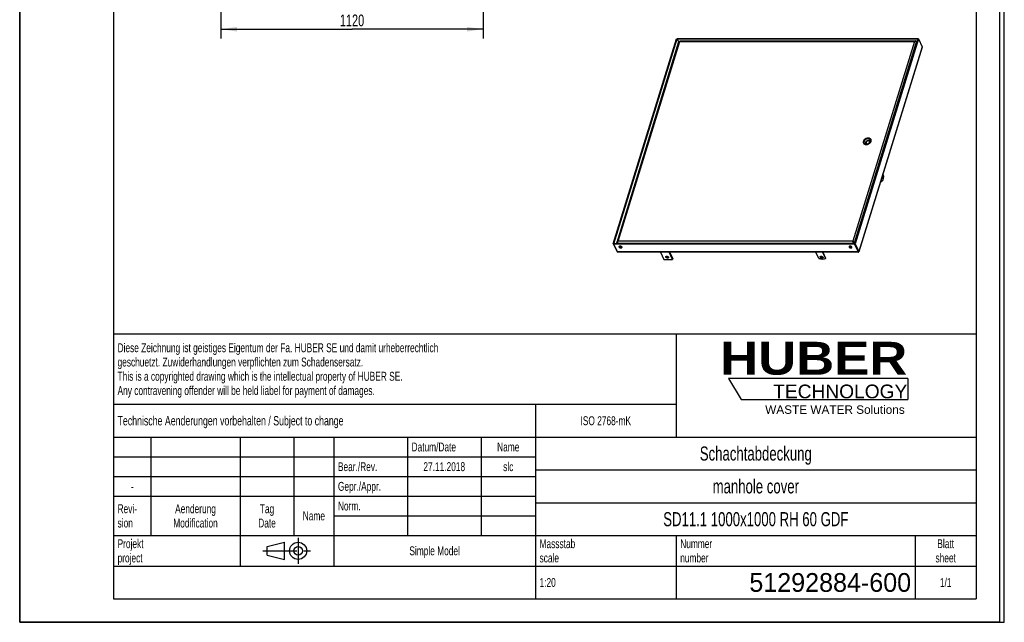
# Model space of a CAD drawing. Header units: millimetres. Extents: x 0 to 4200, y 0 to 5940.
# Tile 1 of 9: x 0 to 4200, y 0 to 2571. Entities that reach past the tile are written whole.
import ezdxf

# ---------------------------------------------------------------- set-up
doc = ezdxf.new("R2010")
doc.units = ezdxf.units.MM
doc.header["$LTSCALE"] = 387.2
doc.linetypes.add('CENTER', pattern=[0.6, 0.375, -0.075, 0.075, -0.075])
doc.layers.get('0').update_dxf_attribs({"linetype": 'CONTINUOUS'})
for name, color, linetype in [('_2D-BEM', 7, 'CONTINUOUS'), ('_ZEICHNUNGSELEM', 7, 'CONTINUOUS'), ('HUBER_Logo_BL2', 7, 'CONTINUOUS')]:
    doc.layers.add(name, color=color, linetype=linetype)
doc.styles.get("Standard").update_dxf_attribs({"font": 'txt', "width": 0.7})
doc.styles.add('TEXTSTYLE_2', font='ariblk.ttf')
doc.styles.add('TEXTSTYLE_3', font='arial.ttf')
doc.styles.add('TEXTSTYLE_4', font='txt')
doc.dimstyles.new('DIMSTYLE_4', dxfattribs={"dimtxt": 50, "dimasz": 70, "dimexe": 2, "dimexo": 1, "dimtad": 1, "dimdec": 1, "dimtxsty": 'Standard', "dimblk": '_FILLED', "dimblk1": '_FILLED', "dimblk2": '_FILLED', "dimcen": 0.09, "dimadec": 1, "dimazin": 2, "dimtp": 1.2, "dimtm": 1.2, "dimtfac": 1, "dimtdec": 1, "dimtofl": 0, "dimtmove": 0, "dimatfit": 3, "dimldrblk": '_FILLED', "dimfxl": 1, "dimtolj": 1, "dimarcsym": 0})

# ---------------------------------------------------------------- blocks, each defined once
blk = doc.blocks.new('HUBER_LOGO_BL2', base_point=(3411.6, 1009.5))
at = {"layer": 'HUBER_Logo_BL2', "color": 5, "linetype": 'Continuous'}
for p, q in [((3788.5, 1040.5), (3023.5, 1040.5)), ((3023.5, 1040.5), (3077.5, 950.5)), ((3788.5, 1040.5), (3788.5, 950.5)), ((3077.5, 950.5), (3788.5, 950.5))]:
    blk.add_line(p, q, dxfattribs=at)
at = {"layer": 'HUBER_Logo_BL2', "color": 2, "linetype": 'Continuous', "attachment_point": 3, "line_spacing_factor": 0.78}
for s, insert, char_height, width, style in [('HUBER\\P\\fArial;\\H58.5;TECHNOLOGY ', (3786.3, 1196.7), 140.4, 775.343, 'TEXTSTYLE_2'), ('WASTE WATER Solutions', (3775.2, 925.3), 36, 594.067, 'TEXTSTYLE_3')]:
    blk.add_mtext(s, dxfattribs=dict(at, insert=insert, char_height=char_height, width=width, style=style))
blk = doc.blocks.new('_FILLED')
at = {"color": 0, "linetype": 'ByBlock'}
blk.add_solid([(0, 0), (-1, 0.143), (-1, -0.143)], dxfattribs=at)
blk = doc.blocks.new('*D7')
at = {"layer": '_2D-BEM', "color": 2, "linetype": 'Continuous', "transparency": 16777216}
for p, q in [((857.5, 3062.8), (857.5, 2490.3)), ((1977.5, 3062.8), (1977.5, 2490.3)), ((857.5, 2530.3), (1417.5, 2530.3)), ((1977.5, 2530.3), (1417.5, 2530.3))]:
    blk.add_line(p, q, dxfattribs=at)
at = {"layer": '_2D-BEM', "color": 2, "linetype": 'Continuous', "transparency": 16777216, "xscale": 70, "yscale": 70, "zscale": 70, "rotation": 180}
blk.add_blockref('_FILLED', (857.5, 2530.3), dxfattribs=at)
at = {"layer": '_2D-BEM', "color": 2, "linetype": 'Continuous', "transparency": 16777216, "xscale": 70, "yscale": 70, "zscale": 70}
blk.add_blockref('_FILLED', (1977.5, 2530.3), dxfattribs=at)
at = {"layer": '_2D-BEM', "color": 2, "linetype": 'Continuous', "transparency": 16777216, "insert": (1417.5, 2592.8), "char_height": 50, "width": 203.571, "attachment_point": 2, "line_spacing_factor": 0.9}
blk.add_mtext('1120', dxfattribs=at)
blk = doc.blocks.new('PROJEKTIONSMETHODE_1_BL3', base_point=(1140, 305))
at = {"color": 2, "linetype": 'Continuous'}
for p, q in [((1055.7, 323.3), (1129, 341.7)), ((1129, 268.3), (1129, 341.7)), ((1055.7, 286.7), (1055.7, 323.3)), ((1055.7, 286.7), (1129, 268.3))]:
    blk.add_line(p, q, dxfattribs=at)
at = {"color": 2, "linetype": 'CENTER'}
for p, q in [((1187.7, 360), (1187.7, 250)), ((1037.3, 305), (1242.7, 305))]:
    blk.add_line(p, q, dxfattribs=at)
at = {"color": 2, "linetype": 'Continuous'}
for radius in [36.7, 18.3]:
    blk.add_circle((1187.7, 305), radius, dxfattribs=at)
blk = doc.blocks.new('*T17')
at = {"color": 3, "linetype": 'Continuous'}
for p, q in [((0, 0), (3680, 0)), ((0, 0), (0, -1130)), ((2400, 0), (2400, -440)), ((3680, 0), (3680, -1130)), ((0, -300), (2400, -300)), ((1800, -300), (1800, -1130)), ((0, -440), (3680, -440)), ((160, -440), (160, -860)), ((540, -440), (540, -990)), ((770, -440), (770, -860)), ((940, -440), (940, -990)), ((1254, -440), (1254, -860)), ((1568, -440), (1568, -860)), ((0, -524), (1800, -524)), ((1800, -580), (3680, -580)), ((0, -608), (1800, -608)), ((0, -692), (1800, -692)), ((1800, -720), (3680, -720)), ((940, -776), (1800, -776)), ((0, -860), (3680, -860)), ((2400, -860), (2400, -1130)), ((3420, -860), (3420, -1130)), ((0, -990), (3680, -990)), ((0, -1130), (3680, -1130))]:
    blk.add_line(p, q, dxfattribs=at)
at = {"layer": '_ZEICHNUNGSELEM', "color": 2, "linetype": 'Continuous', "line_spacing_factor": 0.96}
for s, insert, char_height, width, attachment_point in [('Diese Zeichnung ist geistiges Eigentum der Fa. HUBER SE und damit urheberrechtlich \\Pgeschuetzt. Zuwiderhandlungen verpflichten zum Schadensersatz.\\PThis is a copyrighted drawing which is the intellectual property of HUBER SE.\\PAny contravening offender will be held liabel for payment of damages.', (17.5, -39.8), 38, 4429.714, 1), ('Technische Aenderungen vorbehalten / Subject to change', (17.5, -350), 40, 3049.524, 1), ('ISO 2768-mK', (2100, -351), 38, 665.905, 2), ('Datum/Date', (1271.5, -463), 38, 584.476, 1), ('Name', (1684, -463), 38, 253.333, 2), ('Schachtabdeckung', (2740, -480), 60, 1360, 2), ('Bear./Rev.', (957.5, -547), 38, 544.667, 1), ('slc', (1684, -547), 38, 155.619, 2), ('27.11.2018', (1411, -547), 38, 530.19, 2), ('Gepr./Appr.', (957.5, -631), 38, 598.952, 1), ('manhole cover', (2740, -620), 60, 1128.571, 2), ('-', (80, -631), 38, 68.762, 2), ('Revi-\\Psion', (17.5, -726.6), 38, 276.857, 1), ('Aenderung\\PModification', (350, -726.6), 38, 606.19, 2), ('Tag\\PDate', (655, -726.6), 38, 235.238, 2), ('Norm. ', (957.5, -715), 38, 351.048, 1), ('Name', (855, -757), 38, 253.333, 2), ('SD11.1 1000x1000 RH 60 GDF', (2740, -760), 60, 2331.429, 2), ('Projekt\\Pproject', (17.5, -875.6), 38, 367.333, 1), ('Massstab\\Pscale', (1817.5, -875.6), 38, 448.762, 1), ('Nummer\\Pnumber', (2417.5, -875.6), 38, 372.762, 1), ('Blatt\\Psheet', (3550, -875.6), 38, 275.048, 2), ('Simple Model', (1370, -906), 38, 656.857, 2), ('1:20', (1817.5, -1041), 38, 204.476, 1), ('1/1', (3550, -1041), 38, 159.238, 2)]:
    blk.add_mtext(s, dxfattribs=dict(at, insert=insert, char_height=char_height, width=width, attachment_point=attachment_point))
at = {"layer": '_ZEICHNUNGSELEM', "color": 2, "linetype": 'Continuous', "insert": (3402.5, -1020), "char_height": 80, "width": 1620, "attachment_point": 3, "line_spacing_factor": 0.96, "style": 'TEXTSTYLE_4'}
blk.add_mtext('51292884-600', dxfattribs=at)

msp = doc.modelspace()

# ---------------------------------------------------------------- linework, layer by layer
at = {"color": 7, "linetype": 'Continuous'}
for p, q in [((0, 0), (0, 5940)), ((0, 0), (0, 5940)), ((4200, 0), (4200, 5940)), ((4200, 0), (4200, 5940)), ((2531.85, 1615.28), (2801.76, 2488.69)), ((2534.15, 1615.28), (2804.06, 2488.69)), ((2801.76, 2488.69), (2804.06, 2488.69)), ((2804.66, 2490.65), (2804.06, 2488.69)), ((2804.06, 2488.69), (2811.24, 2474.05)), ((2804.06, 2488.69), (2811.24, 2474.05)), ((2804.06, 2488.69), (3831.04, 2488.69)), ((2804.66, 2490.65), (3831.65, 2490.65)), ((2816.11, 2480.09), (3808.75, 2480.09)), ((3831.04, 2488.69), (3561.14, 1615.28)), ((3833.34, 2488.69), (3563.44, 1615.28)), ((3808.75, 2480.09), (3820.81, 2480.09)), ((3823.55, 2477.47), (3823.91, 2478.63)), ((3823.91, 2478.63), (3824.68, 2477.06)), ((3831.65, 2490.65), (3831.04, 2488.69)), ((3833.34, 2488.69), (3831.04, 2488.69)), ((3831.65, 2490.65), (3832.61, 2488.69)), ((3833.34, 2488.69), (3849.68, 2455.4)), ((2548.01, 1622.23), (2812.26, 2477.35)), ((3849.79, 2453.13), (3580.11, 1580.46)), ((3825.95, 2476.28), (3826.72, 2474.71)), ((3631.66, 2058.76), (3632.14, 2057.8)), ((3600.24, 2043.34), (3600.72, 2042.38)), ((3612.64, 2038.92), (3611.69, 2040.86)), ((3620.26, 2040.73), (3620.2, 2040.86)), ((3625.62, 2050.23), (3624.07, 2053.39)), ((3627.24, 2045.85), (3625.62, 2050.23)), ((3627.1, 2045.69), (3626.39, 2047.13)), ((3681.77, 1909.41), (3684.09, 1904.68)), ((3674.99, 1881.18), (3673.79, 1883.61)), ((3676.83, 1881.18), (3674.51, 1885.91)), ((3677.32, 1880.74), (3675.47, 1880.74)), ((2531.85, 1615.28), (2548.19, 1581.99)), ((2531.85, 1615.28), (2534.15, 1615.28)), ((2533.55, 1613.32), (2534.15, 1615.28)), ((2533.55, 1613.32), (2549.89, 1580.03)), ((3560.53, 1613.32), (2533.55, 1613.32)), ((3561.14, 1615.28), (2534.15, 1615.28)), ((2547.96, 1619.32), (2549.94, 1615.28)), ((2550.25, 1619.32), (2547.96, 1619.32)), ((2550, 1616.97), (2550.83, 1615.28)), ((2556.94, 1602.66), (2557.24, 1603.61)), ((2568.41, 1599.12), (2568.7, 1600.07)), ((3538.65, 1602.51), (3548.04, 1602.51)), ((3554.69, 1624.56), (3553.78, 1626.43)), ((3558.36, 1619.32), (3557.64, 1616.97)), ((3557.64, 1616.97), (3558.47, 1615.28)), ((3558.36, 1619.32), (3560.35, 1615.28)), ((3558.36, 1619.32), (3560.35, 1615.28)), ((3558.36, 1619.32), (3561.13, 1619.32)), ((3560.53, 1613.32), (3561.14, 1615.28)), ((3560.53, 1613.32), (3576.87, 1580.03)), ((3561.13, 1619.32), (3561.9, 1617.75)), ((3561.14, 1615.28), (3577.47, 1581.99)), ((3561.14, 1615.28), (3577.47, 1581.99)), ((3563.44, 1615.28), (3561.14, 1615.28)), ((3563.44, 1615.28), (3579.78, 1581.99)), ((3577.64, 1578.63), (2552.23, 1578.63)), ((2733.23, 1578.63), (2748.05, 1548.43)), ((2784.89, 1548.43), (2770.07, 1578.63)), ((2786.34, 1553.13), (2773.83, 1578.63)), ((3409.37, 1552.18), (3396.39, 1578.63)), ((3424.02, 1578.63), (3437, 1552.18)), ((3425.28, 1578.63), (3437.49, 1553.74)), ((3577.73, 1581.19), (3577.73, 1581.23)), ((2748.05, 1548.43), (2784.89, 1548.43)), ((2786.34, 1553.13), (2784.89, 1548.43)), ((3437.07, 1551.59), (3437.56, 1553.15)), ((0, 0), (4200, 0)), ((0, 0), (4200, 0))]:
    msp.add_line(p, q, dxfattribs=at)
at = {"color": 3, "linetype": 'Continuous'}
for p, q in [((4180, 5900), (4180, 0)), ((0, 2970), (0, 0)), ((4180, 0), (0, 0))]:
    msp.add_line(p, q, dxfattribs=at)
at = {"color": 5, "linetype": 'Continuous'}
for p, q in [((400, 5800), (400, 100)), ((4080, 5800), (4080, 100)), ((400, 100), (4080, 100))]:
    msp.add_line(p, q, dxfattribs=at)
at = {"color": 9, "linetype": 'Continuous'}
for p, q in [((2553.01, 1626.43), (2816.02, 2477.55)), ((2816.02, 2477.55), (3816.8, 2477.55)), ((3816.8, 2477.55), (3553.78, 1626.43)), ((3561.13, 1619.32), (3825.95, 2476.28)), ((3849.68, 2455.4), (3579.78, 1581.99)), ((3631.5, 2059.07), (3631.68, 2059.07)), ((3599.15, 2051.99), (3599.75, 2050.75)), ((3677.87, 1894.46), (3679.71, 1894.46)), ((3676.83, 1881.18), (3674.99, 1881.18)), ((2550, 1616.97), (3557.64, 1616.97)), ((3553.78, 1626.43), (2553.01, 1626.43)), ((2564.63, 1597.16), (2564.58, 1597.01)), ((3546.12, 1598.96), (3545.51, 1597.01)), ((2548.19, 1581.99), (2548.93, 1581.99)), ((3576.87, 1580.03), (2549.89, 1580.03)), ((3422.92, 1555.28), (3422.43, 1553.72)), ((3576.87, 1580.03), (3577.47, 1581.99)), ((3579.78, 1581.99), (3577.47, 1581.99)), ((3437, 1552.18), (3437.49, 1553.74))]:
    msp.add_line(p, q, dxfattribs=at)
at = {"color": 7, "linetype": 'Continuous'}
for points in [[(2815.98, 2477.94), (2815.98, 2477.91), (2815.94, 2477.7), (2815.91, 2477.58)], [(3577.65, 1578.66), (3577.65, 1578.78), (3577.64, 1578.98), (3577.64, 1579.2), (3577.64, 1579.44), (3577.65, 1579.7), (3577.65, 1579.98), (3577.67, 1580.28), (3577.68, 1580.6), (3577.71, 1580.94), (3577.73, 1581.19)]]:
    msp.add_lwpolyline(points, dxfattribs=at)
for centre, radius, start, end in [((3623.79, 2053.69), 9.56, 32.5499, 43.0878), ((3623.4, 2054.71), 9.2, 15.79694, 26.10797), ((3609.06, 2046.47), 9.55, 189.54833, 199.5693), ((3608.51, 2047.4), 9.21, 206.1726, 216.84963), ((3617.85, 2041.29), 7.79, 160.41127, 162.81934), ((3615.31, 2041.48), 5.21, 206.13904, 208.75733), ((3623.92, 2045.7), 5.21, 23.54643, 26.13784), ((3572.06, 1579.33), 6.03, 24.51434, 26.17905), ((3571.93, 1579.26), 6.17, 24.55481, 26.18364), ((3572.98, 1579.75), 5.02, 24.09565, 24.47573), ((3572.97, 1579.74), 5.04, 24.13228, 24.5118), ((3573.7, 1580.07), 4.23, 22.44012, 24.13349), ((3573.75, 1580.09), 4.18, 22.45542, 24.17414), ((3574.39, 1580.36), 3.48, 21.78715, 22.40538), ((3574.48, 1580.39), 3.39, 21.7823, 22.41686), ((3575, 1580.6), 2.83, 19.81773, 21.83552), ((3575.09, 1580.63), 2.73, 19.74795, 21.83273), ((3575.6, 1580.81), 2.19, 18.59448, 19.78231), ((3575.63, 1580.83), 2.16, 18.50317, 19.70773), ((3576.09, 1580.98), 1.68, 16.18577, 18.64858), ((3576.06, 1580.97), 1.71, 16.13751, 18.55051), ((3576.51, 1581.1), 1.23, 14.06506, 16.15589), ((3576.47, 1581.09), 1.28, 14.1004, 16.1158), ((3577.07, 1581.23), 0.661, 7.41454, 10.44286), ((3577.08, 1581.22), 0.658, 7.4857, 10.5335), ((3577.22, 1581.24), 0.517, 5.23363, 7.44372), ((3577.42, 1581.26), 0.314, 357.90354, 1.0903), ((3577.47, 1581.25), 0.258, 355.02636, 357.88755)]:
    msp.add_arc(centre, radius, start, end, dxfattribs=at)
for points, knots in [([(2816.11, 2480.09), (2816.08, 2480.09), (2816.04, 2480.02), (2816.01, 2479.9), (2815.97, 2479.68), (2815.93, 2479.25), (2815.94, 2478.53), (2815.98, 2477.9), (2816.02, 2477.55)], [0, 0, 0, 0, 0.0249002, 0.0770484, 0.1596366, 0.2725099, 0.5844022, 1, 1, 1, 1]), ([(2830.38, 2480.09), (2830.45, 2480.1), (2830.75, 2480.13), (2831.05, 2480.14), (2831.28, 2480.14)], [0, 0, 0, 0, 0.2441427, 1, 1, 1, 1]), ([(2831.28, 2480.14), (2831.36, 2480.14), (2831.67, 2480.14), (2831.99, 2480.12), (2832.23, 2480.09)], [0, 0, 0, 0, 0.2456985, 1, 1, 1, 1]), ([(3811.31, 2480.09), (3811.38, 2480.1), (3811.68, 2480.13), (3811.98, 2480.14), (3812.21, 2480.14)], [0, 0, 0, 0, 0.2441427, 1, 1, 1, 1]), ([(3812.21, 2480.14), (3812.29, 2480.14), (3812.6, 2480.14), (3812.92, 2480.12), (3813.16, 2480.09)], [0, 0, 0, 0, 0.2456985, 1, 1, 1, 1]), ([(3820.81, 2480.09), (3820.45, 2480.09), (3819.7, 2479.97), (3818.63, 2479.44), (3817.64, 2478.61), (3817.07, 2477.92), (3816.8, 2477.55)], [0, 0, 0, 0, 0.2211085, 0.456541, 0.7153387, 1, 1, 1, 1]), ([(3823.91, 2478.63), (3823.47, 2479.07), (3822.53, 2479.79), (3821.36, 2480.09), (3820.81, 2480.09)], [0, 0, 0, 0, 0.5303773, 1, 1, 1, 1]), ([(2812.26, 2477.35), (2812.39, 2477.77), (2813.21, 2477.97), (2814.01, 2477.97), (2814.89, 2477.87), (2815.56, 2477.7), (2816.02, 2477.55)], [0, 0, 0, 0, 0.3361017, 0.4728314, 0.6300811, 1, 1, 1, 1]), ([(3825.95, 2476.28), (3825.52, 2476.66), (3824.3, 2477.3), (3822.12, 2477.88), (3819.51, 2478.05), (3817.69, 2477.79), (3816.8, 2477.55)], [0, 0, 0, 0, 0.1808089, 0.4247436, 0.7073022, 1, 1, 1, 1]), ([(3849.68, 2455.4), (3849.85, 2455.06), (3850.03, 2454.29), (3849.91, 2453.51), (3849.79, 2453.13)], [0, 0, 0, 0, 0.4835028, 1, 1, 1, 1]), ([(3631.43, 2059.81), (3631.13, 2060.42), (3630.38, 2061.59), (3628.36, 2063.62), (3624.88, 2065.41), (3619.96, 2066.12), (3614.66, 2065.47), (3609.45, 2063.51), (3603.52, 2059.62), (3600.14, 2055.19), (3599.15, 2051.99)], [0, 0, 0, 0, 0.0509236, 0.1029889, 0.2136138, 0.3363279, 0.4699087, 0.6095646, 0.7488101, 1, 1, 1, 1]), ([(3631.66, 2058.76), (3631.37, 2059.36), (3630.63, 2060.52), (3628.63, 2062.52), (3625.21, 2064.29), (3620.36, 2064.99), (3615.13, 2064.34), (3609.99, 2062.42), (3604.14, 2058.58), (3600.81, 2054.21), (3599.84, 2051.05)], [0, 0, 0, 0, 0.0509236, 0.1029889, 0.2136138, 0.3363279, 0.4699087, 0.6095646, 0.7488101, 1, 1, 1, 1]), ([(3629.87, 2057.88), (3629.34, 2058.95), (3627.71, 2060.95), (3624.15, 2062.77), (3619.85, 2063.4), (3615.23, 2062.82), (3610.67, 2061.12), (3605.49, 2057.72), (3602.54, 2053.85), (3601.68, 2051.05)], [0, 0, 0, 0, 0.102455, 0.2131457, 0.3359329, 0.4695932, 0.6093322, 0.7486606, 1, 1, 1, 1]), ([(3631.84, 2051.99), (3632.25, 2053.3), (3632.66, 2055.99), (3632, 2058.65), (3631.43, 2059.81)], [0, 0, 0, 0, 0.5173938, 1, 1, 1, 1]), ([(3599.15, 2051.99), (3598.74, 2050.67), (3598.34, 2047.98), (3599, 2045.32), (3599.56, 2044.17)], [0, 0, 0, 0, 0.5173938, 1, 1, 1, 1]), ([(3600.24, 2043.34), (3599.69, 2044.48), (3599.03, 2047.1), (3599.43, 2049.76), (3599.84, 2051.05)], [0, 0, 0, 0, 0.4826062, 1, 1, 1, 1]), ([(3599.56, 2044.17), (3599.86, 2043.56), (3600.61, 2042.38), (3602.64, 2040.35), (3606.11, 2038.56), (3611.03, 2037.85), (3616.33, 2038.51), (3621.54, 2040.46), (3627.47, 2044.35), (3630.85, 2048.78), (3631.84, 2051.99)], [0, 0, 0, 0, 0.0509236, 0.1029889, 0.2136138, 0.3363279, 0.4699087, 0.6095646, 0.7488101, 1, 1, 1, 1]), ([(3602.04, 2044.22), (3601.55, 2045.23), (3600.97, 2047.56), (3601.32, 2049.91), (3601.68, 2051.05)], [0, 0, 0, 0, 0.4826062, 1, 1, 1, 1]), ([(3630.23, 2051.05), (3629.37, 2048.25), (3626.41, 2044.38), (3621.23, 2040.99), (3616.68, 2039.28), (3612.05, 2038.71), (3607.76, 2039.34), (3604.19, 2041.16), (3602.56, 2043.15), (3602.04, 2044.22)], [0, 0, 0, 0, 0.2513394, 0.3906678, 0.5304068, 0.6640671, 0.7868543, 0.897545, 1, 1, 1, 1]), ([(3612.25, 2050.71), (3611.98, 2050.44), (3610.94, 2049.32), (3610.02, 2048.08), (3609.37, 2047.13)], [0, 0, 0, 0, 0.2455562, 1, 1, 1, 1]), ([(3609.37, 2047.13), (3609.44, 2046.93), (3609.73, 2046.03), (3610.05, 2045.14), (3610.31, 2044.44)], [0, 0, 0, 0, 0.2166783, 1, 1, 1, 1]), ([(3612.25, 2050.71), (3611.8, 2050.25), (3611.01, 2049.27), (3610.23, 2047.64), (3609.95, 2045.99), (3610.13, 2044.92), (3610.31, 2044.44)], [0, 0, 0, 0, 0.2801376, 0.5394044, 0.7773837, 1, 1, 1, 1]), ([(3610.4, 2043.59), (3610.17, 2042.85), (3609.95, 2041.34), (3610.32, 2039.84), (3610.64, 2039.19)], [0, 0, 0, 0, 0.5173937, 1, 1, 1, 1]), ([(3610.31, 2044.44), (3610.41, 2044.16), (3610.86, 2042.97), (3611.33, 2041.78), (3611.69, 2040.86)], [0, 0, 0, 0, 0.2298035, 1, 1, 1, 1]), ([(3610.31, 2044.44), (3610.49, 2043.97), (3611.03, 2043.06), (3612.3, 2042.05), (3613.92, 2041.43), (3615.11, 2041.31), (3615.73, 2041.31)], [0, 0, 0, 0, 0.2273005, 0.4643176, 0.7208217, 1, 1, 1, 1]), ([(3611.69, 2040.86), (3612.01, 2040.93), (3613.34, 2041.19), (3614.69, 2041.31), (3615.73, 2041.31)], [0, 0, 0, 0, 0.2391847, 1, 1, 1, 1]), ([(3619.6, 2053.84), (3618.25, 2053.84), (3615.53, 2053.22), (3613.21, 2051.68), (3612.25, 2050.71)], [0, 0, 0, 0, 0.4954429, 1, 1, 1, 1]), ([(3615.56, 2053.39), (3615.27, 2053.21), (3614.1, 2052.4), (3613.01, 2051.47), (3612.25, 2050.71)], [0, 0, 0, 0, 0.2417561, 1, 1, 1, 1]), ([(3619.6, 2053.84), (3619.24, 2053.84), (3617.89, 2053.8), (3616.54, 2053.61), (3615.56, 2053.39)], [0, 0, 0, 0, 0.2617306, 1, 1, 1, 1]), ([(3615.73, 2041.31), (3617.07, 2041.31), (3619.79, 2041.92), (3622.11, 2043.46), (3623.07, 2044.44)], [0, 0, 0, 0, 0.4954429, 1, 1, 1, 1]), ([(3615.73, 2041.31), (3616.09, 2041.31), (3617.59, 2041.26), (3619.08, 2041.06), (3620.2, 2040.86)], [0, 0, 0, 0, 0.2432369, 1, 1, 1, 1]), ([(3624.07, 2053.39), (3623.69, 2053.46), (3622.21, 2053.7), (3620.71, 2053.84), (3619.6, 2053.84)], [0, 0, 0, 0, 0.2556602, 1, 1, 1, 1]), ([(3625.01, 2050.71), (3624.84, 2051.18), (3624.3, 2052.08), (3623.03, 2053.1), (3621.41, 2053.71), (3620.22, 2053.84), (3619.6, 2053.84)], [0, 0, 0, 0, 0.2273005, 0.4643176, 0.7208217, 1, 1, 1, 1]), ([(3620.2, 2040.86), (3620.42, 2041.18), (3621.29, 2042.44), (3622.27, 2043.63), (3623.07, 2044.44)], [0, 0, 0, 0, 0.253612, 1, 1, 1, 1]), ([(3623.07, 2044.44), (3623.53, 2044.9), (3624.31, 2045.87), (3625.09, 2047.5), (3625.37, 2049.16), (3625.19, 2050.23), (3625.01, 2050.71)], [0, 0, 0, 0, 0.2801376, 0.5394044, 0.7773837, 1, 1, 1, 1]), ([(3623.07, 2044.44), (3623.33, 2044.7), (3624.36, 2045.69), (3625.51, 2046.55), (3626.39, 2047.13)], [0, 0, 0, 0, 0.2588715, 1, 1, 1, 1]), ([(3625.01, 2050.71), (3624.92, 2050.96), (3624.59, 2051.85), (3624.28, 2052.75), (3624.07, 2053.39)], [0, 0, 0, 0, 0.2853879, 1, 1, 1, 1]), ([(3626.39, 2047.13), (3626.26, 2047.45), (3625.8, 2048.63), (3625.34, 2049.83), (3625.01, 2050.71)], [0, 0, 0, 0, 0.267188, 1, 1, 1, 1]), ([(3628.59, 2048), (3628.28, 2048.64), (3627.34, 2049.83), (3626.03, 2050.58), (3625.32, 2050.85)], [0, 0, 0, 0, 0.4830742, 1, 1, 1, 1]), ([(3630.23, 2051.05), (3630.58, 2052.2), (3630.94, 2054.55), (3630.36, 2056.88), (3629.87, 2057.88)], [0, 0, 0, 0, 0.5173938, 1, 1, 1, 1]), ([(3677.73, 1892), (3677.52, 1892), (3677.07, 1892.16), (3676.75, 1892.49), (3676.6, 1892.68)], [0, 0, 0, 0, 0.4470191, 1, 1, 1, 1]), ([(3677.87, 1894.46), (3677.74, 1894.06), (3677.47, 1893.34), (3677.04, 1892.69), (3676.81, 1892.45)], [0, 0, 0, 0, 0.5587629, 1, 1, 1, 1]), ([(3684.39, 1902.97), (3684.32, 1900.53), (3683.93, 1895.87), (3682.75, 1890.34), (3681.4, 1886.51), (3680.27, 1884.15), (3679.03, 1882.25), (3678.05, 1881.23), (3677.55, 1880.83)], [0, 0, 0, 0, 0.3090964, 0.5895824, 0.713088, 0.8230164, 0.918534, 1, 1, 1, 1]), ([(3679.71, 1894.46), (3679.6, 1894.11), (3679.36, 1893.47), (3678.9, 1892.68), (3678.36, 1892.15), (3677.92, 1892), (3677.73, 1892)], [0, 0, 0, 0, 0.3326942, 0.6070952, 0.8236239, 1, 1, 1, 1]), ([(3678.41, 1898.56), (3678.42, 1897.83), (3678.33, 1896.45), (3678.06, 1895.09), (3677.87, 1894.46)], [0, 0, 0, 0, 0.5244357, 1, 1, 1, 1]), ([(3679.68, 1902.64), (3679.88, 1902.02), (3680.16, 1900.67), (3680.3, 1898.57), (3680.18, 1896.46), (3679.9, 1895.09), (3679.71, 1894.46)], [0, 0, 0, 0, 0.2363353, 0.4985537, 0.7615283, 1, 1, 1, 1]), ([(3684.39, 1902.97), (3684.4, 1903.28), (3684.36, 1903.87), (3684.21, 1904.44), (3684.09, 1904.68)], [0, 0, 0, 0, 0.5443488, 1, 1, 1, 1]), ([(3675.47, 1880.74), (3675.43, 1880.74), (3675.2, 1880.8), (3675.07, 1881.01), (3674.99, 1881.18)], [0, 0, 0, 0, 0.1981403, 1, 1, 1, 1]), ([(3676.83, 1881.18), (3676.86, 1881.11), (3676.97, 1880.92), (3677.17, 1880.74), (3677.32, 1880.74)], [0, 0, 0, 0, 0.3233458, 1, 1, 1, 1]), ([(3677.32, 1880.74), (3677.38, 1880.74), (3677.46, 1880.77), (3677.53, 1880.82), (3677.55, 1880.83)], [0, 0, 0, 0, 0.7254159, 1, 1, 1, 1]), ([(2547.96, 1619.32), (2547.84, 1619.81), (2547.72, 1620.79), (2547.87, 1621.77), (2548.01, 1622.23)], [0, 0, 0, 0, 0.5093992, 1, 1, 1, 1]), ([(2548.01, 1622.23), (2548.17, 1622.73), (2548.65, 1623.7), (2549.79, 1624.91), (2551.28, 1625.85), (2552.41, 1626.26), (2553.01, 1626.43)], [0, 0, 0, 0, 0.2305811, 0.4714452, 0.7280805, 1, 1, 1, 1]), ([(2550, 1616.97), (2550.02, 1617.64), (2550.18, 1619.16), (2550.7, 1621.56), (2551.6, 1624.09), (2552.48, 1625.7), (2553.01, 1626.43)], [0, 0, 0, 0, 0.2004618, 0.4552715, 0.7324395, 1, 1, 1, 1]), ([(2556.7, 1602.74), (2556.61, 1602.44), (2556.57, 1601.75), (2556.94, 1600.73), (2557.67, 1599.74), (2559.12, 1598.49), (2561.45, 1597.37), (2563.54, 1597.01), (2564.58, 1597.01)], [0, 0, 0, 0, 0.0865212, 0.1832573, 0.2955671, 0.423644, 0.7107466, 1, 1, 1, 1]), ([(2560.77, 1604.78), (2560.28, 1604.78), (2559.36, 1604.7), (2558.12, 1604.31), (2557.18, 1603.66), (2556.8, 1603.05), (2556.7, 1602.74)], [0, 0, 0, 0, 0.3038049, 0.5699323, 0.7977693, 1, 1, 1, 1]), ([(2557.15, 1600.89), (2557.01, 1601.18), (2556.81, 1601.76), (2556.86, 1602.39), (2556.94, 1602.66)], [0, 0, 0, 0, 0.5259905, 1, 1, 1, 1]), ([(2556.94, 1602.66), (2557.06, 1603.03), (2557.57, 1603.76), (2558.84, 1604.41), (2560.46, 1604.68), (2562.3, 1604.56), (2564.17, 1604.07), (2565.9, 1603.27), (2567.29, 1602.22), (2567.98, 1601.34), (2568.2, 1600.89)], [0, 0, 0, 0, 0.087928, 0.1915084, 0.3158422, 0.4569979, 0.606136, 0.7525344, 0.8860922, 1, 1, 1, 1]), ([(2568.41, 1599.12), (2568.29, 1598.75), (2567.78, 1598.02), (2566.51, 1597.37), (2564.89, 1597.1), (2563.05, 1597.22), (2561.18, 1597.71), (2559.46, 1598.52), (2558.06, 1599.56), (2557.37, 1600.44), (2557.15, 1600.89)], [0, 0, 0, 0, 0.087928, 0.1915084, 0.3158422, 0.4569979, 0.606136, 0.7525344, 0.8860922, 1, 1, 1, 1]), ([(2568.65, 1599.04), (2568.74, 1599.34), (2568.78, 1600.03), (2568.41, 1601.05), (2567.68, 1602.04), (2566.23, 1603.29), (2563.9, 1604.41), (2561.81, 1604.78), (2560.77, 1604.78)], [0, 0, 0, 0, 0.0865212, 0.1832573, 0.2955671, 0.423644, 0.7107466, 1, 1, 1, 1]), ([(2564.58, 1597.01), (2565.07, 1597.01), (2565.99, 1597.08), (2567.23, 1597.47), (2568.18, 1598.12), (2568.55, 1598.73), (2568.65, 1599.04)], [0, 0, 0, 0, 0.3038049, 0.5699323, 0.7977693, 1, 1, 1, 1]), ([(2568.2, 1600.89), (2568.34, 1600.6), (2568.54, 1600.02), (2568.49, 1599.39), (2568.41, 1599.12)], [0, 0, 0, 0, 0.5259905, 1, 1, 1, 1]), ([(3537.63, 1602.74), (3537.54, 1602.44), (3537.5, 1601.75), (3537.87, 1600.73), (3538.6, 1599.74), (3540.05, 1598.49), (3542.38, 1597.37), (3544.47, 1597.01), (3545.51, 1597.01)], [0, 0, 0, 0, 0.0865212, 0.1832573, 0.2955671, 0.423644, 0.7107466, 1, 1, 1, 1]), ([(3541.7, 1604.78), (3541.21, 1604.78), (3540.29, 1604.7), (3539.05, 1604.31), (3538.11, 1603.66), (3537.73, 1603.05), (3537.63, 1602.74)], [0, 0, 0, 0, 0.3038049, 0.5699323, 0.7977693, 1, 1, 1, 1]), ([(3538.19, 1603.63), (3538.3, 1603), (3538.86, 1602.07), (3539.91, 1601.07), (3541.34, 1600.1), (3543.42, 1599.24), (3545.22, 1598.96), (3546.12, 1598.96)], [0, 0, 0, 0, 0.1971635, 0.3161165, 0.4462972, 0.7252683, 1, 1, 1, 1]), ([(3549.58, 1599.04), (3549.67, 1599.34), (3549.71, 1600.03), (3549.34, 1601.05), (3548.61, 1602.04), (3547.16, 1603.29), (3544.83, 1604.41), (3542.74, 1604.78), (3541.7, 1604.78)], [0, 0, 0, 0, 0.0865212, 0.1832573, 0.2955671, 0.423644, 0.7107466, 1, 1, 1, 1]), ([(3545.51, 1597.01), (3546, 1597.01), (3546.92, 1597.08), (3548.16, 1597.47), (3549.11, 1598.12), (3549.48, 1598.73), (3549.58, 1599.04)], [0, 0, 0, 0, 0.3038049, 0.5699323, 0.7977693, 1, 1, 1, 1]), ([(3546.12, 1598.96), (3546.81, 1598.96), (3548.07, 1599.1), (3549.24, 1599.7), (3549.63, 1600.1)], [0, 0, 0, 0, 0.5530495, 1, 1, 1, 1]), ([(3561.13, 1619.32), (3560.71, 1621.02), (3559.03, 1623.35), (3556.2, 1625.41), (3554.58, 1626.16), (3553.78, 1626.43)], [0, 0, 0, 0, 0.4972143, 0.7598624, 1, 1, 1, 1]), ([(3557.64, 1616.97), (3557.04, 1617.56), (3556, 1619.01), (3554.89, 1621.44), (3554.15, 1623.96), (3553.86, 1625.64), (3553.78, 1626.43)], [0, 0, 0, 0, 0.2424047, 0.5084621, 0.7716739, 1, 1, 1, 1]), ([(3558.36, 1619.32), (3557.44, 1619.96), (3556.04, 1621.68), (3555.11, 1623.62), (3554.69, 1624.56)], [0, 0, 0, 0, 0.5214736, 1, 1, 1, 1]), ([(3558.36, 1619.32), (3558.29, 1619.88), (3557.87, 1621.26), (3556.59, 1623.08), (3555.34, 1624.14), (3554.69, 1624.56)], [0, 0, 0, 0, 0.2567125, 0.6488494, 1, 1, 1, 1]), ([(2548.19, 1581.99), (2548.33, 1581.7), (2548.73, 1581.16), (2549.29, 1580.78), (2549.59, 1580.62)], [0, 0, 0, 0, 0.4836088, 1, 1, 1, 1]), ([(2552.23, 1578.63), (2551.76, 1578.63), (2551.02, 1578.79), (2550.26, 1579.4), (2549.99, 1579.81), (2549.89, 1580.03)], [0, 0, 0, 0, 0.4990415, 0.7434328, 1, 1, 1, 1]), ([(2763.88, 1553.72), (2762.79, 1553.72), (2760.62, 1554.1), (2758.2, 1555.26), (2756.69, 1556.56), (2755.93, 1557.59), (2755.54, 1558.65), (2755.59, 1559.37), (2755.68, 1559.68)], [0, 0, 0, 0, 0.2892534, 0.576356, 0.7044328, 0.8167427, 0.9134788, 1, 1, 1, 1]), ([(2755.68, 1559.68), (2755.78, 1560), (2756.17, 1560.64), (2757.16, 1561.31), (2758.44, 1561.72), (2759.4, 1561.8), (2759.91, 1561.8)], [0, 0, 0, 0, 0.2022307, 0.4300677, 0.6961951, 1, 1, 1, 1]), ([(2765.33, 1558.42), (2763.91, 1558.42), (2761.78, 1558.89), (2759.37, 1560.19), (2758.36, 1561.07), (2757.96, 1561.55)], [0, 0, 0, 0, 0.5182419, 0.77293, 1, 1, 1, 1]), ([(2759.91, 1561.8), (2761, 1561.8), (2763.16, 1561.42), (2765.59, 1560.25), (2767.1, 1558.95), (2767.86, 1557.92), (2768.24, 1556.86), (2768.2, 1556.15), (2768.1, 1555.84)], [0, 0, 0, 0, 0.2892534, 0.576356, 0.7044328, 0.8167427, 0.9134788, 1, 1, 1, 1]), ([(2768.1, 1555.84), (2768, 1555.51), (2767.61, 1554.87), (2766.63, 1554.2), (2765.34, 1553.8), (2764.38, 1553.72), (2763.88, 1553.72)], [0, 0, 0, 0, 0.2022307, 0.4300677, 0.6961951, 1, 1, 1, 1]), ([(2767.28, 1558.67), (2767.13, 1558.62), (2766.49, 1558.47), (2765.83, 1558.42), (2765.33, 1558.42)], [0, 0, 0, 0, 0.2353081, 1, 1, 1, 1]), ([(3422.43, 1553.72), (3421.35, 1553.72), (3419.18, 1554.1), (3416.76, 1555.26), (3415.25, 1556.56), (3414.49, 1557.59), (3414.1, 1558.65), (3414.15, 1559.37), (3414.24, 1559.68)], [0, 0, 0, 0, 0.2892534, 0.576356, 0.7044328, 0.8167427, 0.9134788, 1, 1, 1, 1]), ([(3414.24, 1559.68), (3414.34, 1560), (3414.73, 1560.64), (3415.71, 1561.31), (3417, 1561.72), (3417.96, 1561.8), (3418.47, 1561.8)], [0, 0, 0, 0, 0.2022307, 0.4300677, 0.6961951, 1, 1, 1, 1]), ([(3422.92, 1555.28), (3421.95, 1555.28), (3420, 1555.59), (3417.78, 1556.54), (3416.28, 1557.63), (3415.21, 1558.71), (3414.69, 1559.74), (3414.64, 1560.41)], [0, 0, 0, 0, 0.278398, 0.559754, 0.6897589, 0.8074246, 1, 1, 1, 1]), ([(3418.47, 1561.8), (3419.55, 1561.8), (3421.72, 1561.42), (3424.15, 1560.25), (3425.65, 1558.95), (3426.42, 1557.92), (3426.8, 1556.86), (3426.76, 1556.15), (3426.66, 1555.84)], [0, 0, 0, 0, 0.2892534, 0.576356, 0.7044328, 0.8167427, 0.9134788, 1, 1, 1, 1]), ([(3426.66, 1555.84), (3426.56, 1555.51), (3426.17, 1554.87), (3425.19, 1554.2), (3423.9, 1553.8), (3422.94, 1553.72), (3422.43, 1553.72)], [0, 0, 0, 0, 0.2022307, 0.4300677, 0.6961951, 1, 1, 1, 1]), ([(3426.75, 1556.67), (3426.57, 1556.44), (3425.96, 1555.91), (3424.63, 1555.39), (3423.52, 1555.28), (3422.92, 1555.28)], [0, 0, 0, 0, 0.2084375, 0.5715973, 1, 1, 1, 1]), ([(3576.87, 1580.03), (3576.97, 1579.83), (3577.11, 1579.54), (3577.29, 1579.19), (3577.4, 1578.99), (3577.49, 1578.84), (3577.55, 1578.73), (3577.6, 1578.67), (3577.63, 1578.63), (3577.64, 1578.63)], [0, 0, 0, 0, 0.4258833, 0.5963893, 0.7369392, 0.8471001, 0.9270461, 0.9773358, 1, 1, 1, 1]), ([(3577.64, 1578.63), (3577.65, 1578.63), (3577.66, 1578.65), (3577.65, 1578.66), (3577.65, 1578.66)], [0, 0, 0, 0, 0.3407527, 1, 1, 1, 1]), ([(3577.68, 1580.55), (3577.97, 1580.41), (3578.49, 1580.18), (3579.14, 1580.01), (3579.57, 1580.02), (3579.83, 1580.09), (3580.02, 1580.24), (3580.09, 1580.38), (3580.11, 1580.46)], [0, 0, 0, 0, 0.3540608, 0.6291424, 0.7374659, 0.8295978, 0.9130586, 1, 1, 1, 1]), ([(3577.73, 1581.26), (3577.73, 1581.27), (3577.73, 1581.28), (3577.73, 1581.29), (3577.73, 1581.29)], [0, 0, 0, 0, 0.4857093, 1, 1, 1, 1]), ([(3577.73, 1581.23), (3577.73, 1581.24), (3577.73, 1581.25), (3577.73, 1581.26), (3577.73, 1581.26)], [0, 0, 0, 0, 0.4819858, 1, 1, 1, 1]), ([(3580.11, 1580.46), (3580.18, 1580.66), (3580.12, 1581.22), (3579.92, 1581.7), (3579.78, 1581.99)], [0, 0, 0, 0, 0.4001209, 1, 1, 1, 1]), ([(3409.37, 1552.18), (3409.49, 1551.95), (3409.89, 1551.53), (3410.39, 1551.26), (3410.68, 1551.15)], [0, 0, 0, 0, 0.4529188, 1, 1, 1, 1]), ([(3436.71, 1551.15), (3435.11, 1550.2), (3431.24, 1548.8), (3424.8, 1548.21), (3417.74, 1548.94), (3413.01, 1550.27), (3410.68, 1551.15)], [0, 0, 0, 0, 0.2088406, 0.4520518, 0.7206456, 1, 1, 1, 1]), ([(3436.71, 1551.15), (3436.75, 1551.18), (3436.91, 1551.29), (3437.03, 1551.45), (3437.07, 1551.59)], [0, 0, 0, 0, 0.2727298, 1, 1, 1, 1]), ([(3437.07, 1551.59), (3437.09, 1551.63), (3437.13, 1551.83), (3437.07, 1552.04), (3437, 1552.18)], [0, 0, 0, 0, 0.2356656, 1, 1, 1, 1]), ([(3437.49, 1553.74), (3437.51, 1553.7), (3437.59, 1553.51), (3437.6, 1553.29), (3437.56, 1553.15)], [0, 0, 0, 0, 0.2742679, 1, 1, 1, 1])]:
    msp.add_open_spline(points, degree=3, knots=knots, dxfattribs=at)
at = {"color": 9, "linetype": 'Continuous'}
for points, knots in [([(3604.87, 2040.99), (3604.88, 2041.2), (3604.95, 2042.08), (3605.14, 2042.95), (3605.34, 2043.59)], [0, 0, 0, 0, 0.243948, 1, 1, 1, 1]), ([(3630.7, 2053.66), (3629.79, 2054.3), (3627.64, 2055.3), (3624.01, 2055.87), (3620.09, 2055.57), (3616.15, 2054.43), (3612.45, 2052.52), (3608.35, 2049.28), (3606.07, 2045.95), (3605.34, 2043.59)], [0, 0, 0, 0, 0.1086423, 0.2273463, 0.3553134, 0.4894984, 0.6255695, 0.7588333, 1, 1, 1, 1]), ([(3607.37, 2039.71), (3607.37, 2039.93), (3607.41, 2040.82), (3607.59, 2041.7), (3607.79, 2042.35)], [0, 0, 0, 0, 0.2431518, 1, 1, 1, 1]), ([(3609.73, 2046.06), (3609.51, 2045.77), (3608.71, 2044.62), (3608.1, 2043.34), (3607.79, 2042.35)], [0, 0, 0, 0, 0.2609544, 1, 1, 1, 1]), ([(3630.18, 2050.9), (3629.39, 2051.51), (3627.49, 2052.47), (3625.41, 2052.84), (3624.32, 2052.9)], [0, 0, 0, 0, 0.4770187, 1, 1, 1, 1])]:
    msp.add_open_spline(points, degree=3, knots=knots, dxfattribs=at)
at = {"color": 7, "linetype": 'Continuous'}
for points in [[(3577.71, 1581.4), (3577.72, 1581.38), (3577.72, 1581.36), (3577.72, 1581.35)], [(3577.72, 1581.35), (3577.72, 1581.36), (3577.72, 1581.38), (3577.71, 1581.4)], [(3577.73, 1581.31), (3577.73, 1581.29), (3577.73, 1581.28), (3577.73, 1581.26)]]:
    msp.add_open_spline(points, degree=3, dxfattribs=at)

# ---------------------------------------------------------------- block references
msp.add_blockref('*T17', (400, 1230))
at = {"color": 2, "linetype": 'Continuous'}
msp.add_blockref('PROJEKTIONSMETHODE_1_BL3', (1140, 305), dxfattribs=at)
at = {"layer": 'HUBER_Logo_BL2'}
msp.add_blockref('HUBER_LOGO_BL2', (3411.59, 1009.55), dxfattribs=at)

# ---------------------------------------------------------------- dimensions: what is measured, and where the dimension line sits
at = {"layer": '_2D-BEM', "color": 2, "linetype": 'Continuous'}
dim = msp.add_linear_dim(base=(857.55, 2530.26), p1=(1977.55, 3063.75), p2=(857.55, 3063.75), angle=180, dimstyle='DIMSTYLE_4', dxfattribs=at)
dim.commit()
dim.dimension.update_dxf_attribs({"geometry": '*D7', "text_midpoint": (1410.41, 2530.26), "dimtype": 160})

doc.saveas('drawing.dxf')
